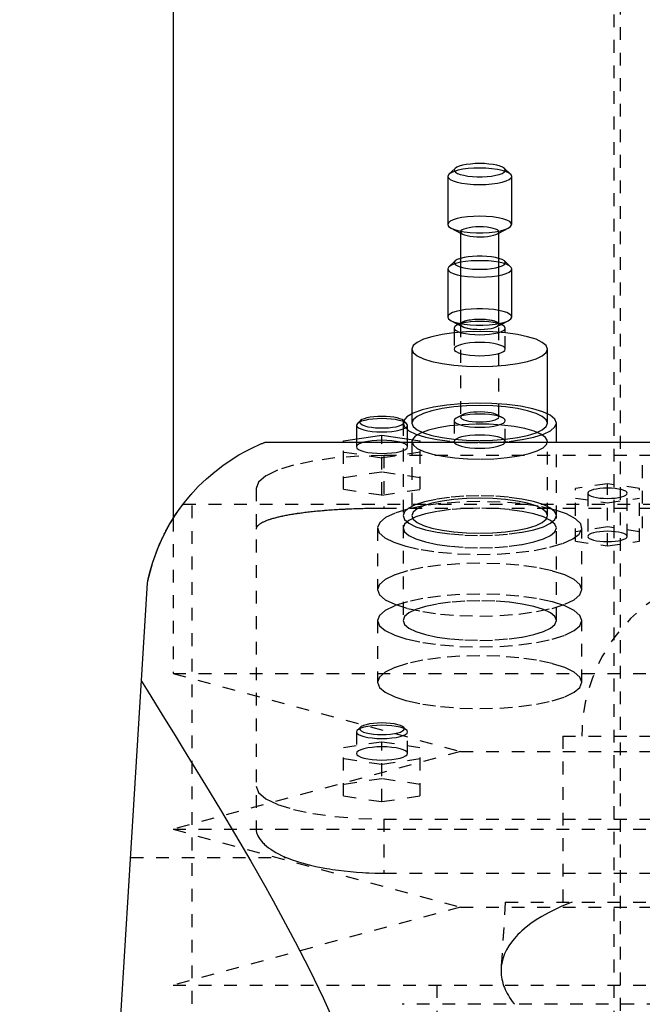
# Model space of a CAD drawing. Extents: x -90 to 90, y -319 to 827.
# Tile 7 of 9: x -57 to -8, y 267 to 344. Entities that reach past the tile are written whole.
import ezdxf

# ---------------------------------------------------------------- set-up
doc = ezdxf.new("R2010")
doc.units = 0
doc.linetypes.add('DASHED', pattern=[2, 1, -1])
doc.layers.add('AM_0', color=7, linetype='CONTINUOUS')
doc.layers.add('AM_3', color=7, linetype='DASHED')

msp = doc.modelspace()

# ---------------------------------------------------------------- linework, layer by layer
at = {"layer": 'AM_0', "color": 7, "linetype": 'CONTINUOUS'}
for p, q in [((-45, 360.5), (-45, 305.02)), ((-22.927, 332.445), (-23.409, 331.996)), ((-18.591, 331.996), (-19.073, 332.445)), ((-23.409, 331.996), (-23.5, 331.823)), ((-23.5, 331.823), (-23.5, 328.056)), ((-18.5, 328.056), (-18.5, 331.823)), ((-23.237, 327.767), (-22.5, 327.385)), ((-19.5, 327.385), (-18.763, 327.767)), ((-22.5, 327.476), (-22.5, 320.323)), ((-19.5, 320.323), (-19.5, 327.476)), ((-23.409, 324.749), (-23.5, 324.576)), ((-23.5, 324.576), (-23.5, 320.809)), ((-22.927, 325.198), (-23.409, 324.749)), ((-18.591, 324.749), (-19.073, 325.198)), ((-18.5, 320.809), (-18.5, 324.576)), ((-23.237, 320.52), (-22.679, 320.231)), ((-23, 319.942), (-23, 319.57)), ((-22.342, 320.405), (-22.789, 320.173)), ((-19.211, 320.173), (-19.658, 320.405)), ((-19.321, 320.231), (-18.763, 320.52)), ((-19, 319.57), (-19, 319.942)), ((-26.3, 318.3), (-26.3, 313.232)), ((-15.7, 313.232), (-15.7, 318.3)), ((-30.577, 312.474), (-30.65, 312.335)), ((-30.65, 312.335), (-30.65, 311.265)), ((-30.336, 312.698), (-30.577, 312.474)), ((-26.723, 312.474), (-26.964, 312.698)), ((-26.65, 312.335), (-26.723, 312.474)), ((-26.65, 311.265), (-26.65, 312.335)), ((-15, 311), (-15, 312.505)), ((-31.65, 311.116), (-28.65, 311.564)), ((-28.65, 311.564), (-25.65, 311.116)), ((-28.65, 311), (-28.65, 311.564)), ((-37.803, 311), (37.803, 311)), ((-31.65, 311), (-31.65, 311.116)), ((-25.65, 311), (-25.65, 311.116)), ((-57, 137.05), (-47, 300))]:
    msp.add_line(p, q, dxfattribs=at)
for points in [[(-21, 332.47), (-21.461, 332.459), (-21.907, 332.426), (-22.321, 332.372), (-22.69, 332.3), (-23.001, 332.211), (-23.244, 332.109), (-23.409, 331.996)], [(-21, 332.824), (-21.369, 332.815), (-21.726, 332.788), (-22.057, 332.745), (-22.352, 332.687), (-22.601, 332.616), (-22.795, 332.534), (-22.927, 332.445)], [(-19.073, 332.445), (-19.205, 332.534), (-19.399, 332.616), (-19.648, 332.687), (-19.943, 332.745), (-20.274, 332.788), (-20.631, 332.815), (-21, 332.824)], [(-18.5, 331.823), (-18.548, 331.949), (-18.69, 332.071), (-18.921, 332.183), (-19.232, 332.281), (-19.611, 332.361), (-20.043, 332.421), (-20.512, 332.458), (-21, 332.47)], [(-21, 328.703), (-21.488, 328.691), (-21.957, 328.654), (-22.389, 328.594), (-22.768, 328.513), (-23.079, 328.415), (-23.31, 328.304), (-23.452, 328.182), (-23.5, 328.056)], [(-18.763, 327.767), (-18.584, 327.89), (-18.504, 328.02), (-18.527, 328.151), (-18.652, 328.278), (-18.874, 328.396), (-19.183, 328.5), (-19.568, 328.586), (-20.011, 328.65), (-20.495, 328.69), (-21, 328.703)], [(-23.5, 328.056), (-23.433, 327.907), (-23.237, 327.767)], [(-19.5, 327.476), (-19.529, 327.552), (-19.614, 327.625), (-19.753, 327.692), (-19.939, 327.751), (-20.167, 327.799), (-20.426, 327.835), (-20.707, 327.857), (-21, 327.865), (-21.293, 327.857), (-21.574, 327.835), (-21.833, 327.799), (-22.061, 327.751), (-22.247, 327.692), (-22.386, 327.625), (-22.471, 327.552), (-22.5, 327.476)], [(-22.502, 325.401), (-22.759, 325.306), (-22.927, 325.198)], [(-19.073, 325.198), (-19.241, 325.306), (-19.498, 325.401)], [(-22.502, 325.093), (-22.899, 324.997), (-23.206, 324.88), (-23.409, 324.749)], [(-18.5, 324.576), (-18.543, 324.695), (-18.67, 324.81), (-18.876, 324.918), (-19.156, 325.013), (-19.498, 325.093)], [(-22.502, 321.326), (-22.844, 321.246), (-23.124, 321.15), (-23.33, 321.043), (-23.457, 320.928), (-23.5, 320.809)], [(-23.5, 320.809), (-23.433, 320.661), (-23.237, 320.52)], [(-18.5, 320.809), (-18.543, 320.928), (-18.67, 321.043), (-18.876, 321.15), (-19.156, 321.246), (-19.498, 321.326)], [(-18.763, 320.52), (-18.567, 320.661), (-18.5, 320.809)], [(-22.789, 320.173), (-22.947, 320.061), (-23, 319.942)], [(-21, 320.46), (-21.367, 320.451), (-21.722, 320.425), (-22.052, 320.382), (-22.346, 320.325), (-22.595, 320.254), (-22.789, 320.173)], [(-19.658, 320.405), (-19.819, 320.471), (-20.028, 320.528), (-20.276, 320.572), (-20.554, 320.603), (-20.849, 320.618), (-21.151, 320.618), (-21.446, 320.603), (-21.724, 320.572), (-21.972, 320.528), (-22.181, 320.471), (-22.342, 320.405)], [(-19.211, 320.173), (-19.405, 320.254), (-19.654, 320.325), (-19.948, 320.382), (-20.278, 320.425), (-20.633, 320.451), (-21, 320.46)], [(-19, 319.942), (-19.053, 320.061), (-19.211, 320.173)], [(-15.7, 318.3), (-15.802, 318.568), (-16.103, 318.825), (-16.593, 319.062), (-17.252, 319.27), (-18.055, 319.441), (-18.972, 319.567), (-19.966, 319.645), (-21, 319.672), (-22.034, 319.645), (-23.028, 319.567), (-23.945, 319.441), (-24.748, 319.27), (-25.407, 319.062), (-25.897, 318.825), (-26.198, 318.568), (-26.3, 318.3)], [(-15, 312.505), (-15.121, 312.815), (-15.481, 313.114), (-16.063, 313.387), (-16.846, 313.625), (-17.796, 313.818), (-18.876, 313.957), (-20.043, 314.038), (-21.247, 314.056), (-22.442, 314.012), (-23.579, 313.907), (-24.611, 313.745), (-25.497, 313.533), (-26.201, 313.279), (-26.694, 312.994), (-26.958, 312.689)], [(-28.65, 313.029), (-28.973, 313.022), (-29.285, 312.998), (-29.575, 312.961), (-29.833, 312.91), (-30.051, 312.848), (-30.22, 312.776), (-30.336, 312.698)], [(-26.964, 312.698), (-27.08, 312.776), (-27.249, 312.848), (-27.467, 312.91), (-27.725, 312.961), (-28.015, 312.998), (-28.327, 313.022), (-28.65, 313.029)], [(-28.65, 312.853), (-29.019, 312.844), (-29.376, 312.817), (-29.707, 312.774), (-30.002, 312.716), (-30.251, 312.645), (-30.445, 312.563), (-30.577, 312.474)], [(-26.723, 312.474), (-26.855, 312.563), (-27.049, 312.645), (-27.298, 312.716), (-27.593, 312.774), (-27.924, 312.817), (-28.281, 312.844), (-28.65, 312.853)]]:
    msp.add_lwpolyline(points, dxfattribs=at)
for points in [[(-47, 300, 0), (-46.879, 300.551, 0), (-46.581, 301.615, 0), (-46.217, 302.627, 0), (-46.013, 303.113, 0), (-45.794, 303.585, 0), (-45.318, 304.488, 0), (-44.797, 305.335, 0), (-44.236, 306.125, 0), (-43.642, 306.857, 0), (-43.023, 307.53, 0), (-42.707, 307.845, 0), (-42.387, 308.145, 0), (-41.74, 308.7, 0), (-41.093, 309.196, 0), (-40.456, 309.633, 0), (-39.84, 310.012, 0), (-39.26, 310.333, 0), (-38.989, 310.471, 0), (-38.734, 310.595, 0), (-38.283, 310.801, 0), (-38.065, 310.894, 0), (-38.01, 310.917, 0), (-37.957, 310.938, 0), (-37.933, 310.948, 0), (-37.909, 310.958, 0), (-37.864, 310.976, 0), (-37.822, 310.992, 0), (-37.803, 311, 0)], [(-47, 300, 0), (-46.935, 300.308, 0), (-46.785, 300.92, 0), (-46.61, 301.525, 0), (-46.513, 301.823, 0), (-46.411, 302.116, 0), (-46.192, 302.69, 0), (-46.056, 303.014, 0), (-46.016, 303.105, 0), (-45.976, 303.196, 0), (-45.955, 303.241, 0), (-45.935, 303.286, 0), (-45.894, 303.375, 0), (-45.853, 303.463, 0), (-45.811, 303.55, 0), (-45.769, 303.637, 0), (-45.726, 303.723, 0), (-45.705, 303.766, 0), (-45.684, 303.808, 0), (-45.641, 303.893, 0), (-45.598, 303.976, 0), (-45.554, 304.059, 0), (-45.511, 304.14, 0), (-45.467, 304.221, 0), (-45.445, 304.261, 0), (-45.423, 304.301, 0), (-45.38, 304.38, 0), (-45.336, 304.458, 0), (-45.292, 304.535, 0), (-45.247, 304.611, 0), (-45.203, 304.686, 0), (-45.181, 304.723, 0), (-45.159, 304.76, 0), (-45.115, 304.833, 0), (-45.071, 304.905, 0), (-45.049, 304.941, 0), (-45.027, 304.976, 0), (-44.984, 305.046, 0), (-44.94, 305.115, 0), (-44.918, 305.149, 0), (-44.896, 305.183, 0), (-44.853, 305.249, 0), (-44.81, 305.315, 0), (-44.767, 305.379, 0), (-44.725, 305.443, 0), (-44.682, 305.505, 0), (-44.661, 305.536, 0), (-44.64, 305.566, 0), (-44.599, 305.626, 0), (-44.557, 305.685, 0), (-44.517, 305.743, 0), (-44.476, 305.799, 0), (-44.436, 305.855, 0), (-44.416, 305.882, 0), (-44.397, 305.909, 0), (-44.358, 305.962, 0), (-44.319, 306.014, 0), (-44.281, 306.065, 0), (-44.243, 306.115, 0), (-44.206, 306.164, 0), (-44.187, 306.189, 0), (-44.168, 306.213, 0), (-44.132, 306.26, 0), (-44.096, 306.306, 0), (-44.06, 306.351, 0), (-44.026, 306.395, 0), (-43.992, 306.437, 0), (-43.975, 306.458, 0), (-43.958, 306.479, 0), (-43.926, 306.519, 0), (-43.894, 306.557, 0), (-43.864, 306.594, 0), (-43.835, 306.63, 0), (-43.806, 306.664, 0), (-43.792, 306.68, 0), (-43.779, 306.697, 0), (-43.753, 306.728, 0), (-43.727, 306.757, 0), (-43.715, 306.771, 0), (-43.704, 306.785, 0), (-43.681, 306.812, 0), (-43.66, 306.837, 0), (-43.649, 306.848, 0), (-43.64, 306.86, 0), (-43.621, 306.881, 0), (-43.603, 306.901, 0), (-43.587, 306.92, 0), (-43.573, 306.937, 0), (-43.559, 306.952, 0), (-43.553, 306.959, 0), (-43.547, 306.966, 0), (-43.537, 306.978, 0), (-43.527, 306.988, 0), (-43.52, 306.997, 0), (-43.513, 307.004, 0), (-43.508, 307.01, 0), (-43.506, 307.013, 0), (-43.504, 307.015, 0), (-43.501, 307.017, 0), (-43.5, 307.019, 0), (-43.5, 307.019, 0)], [(-47.472, 292.303, 0), (-46.95, 291.453, 0), (-45.877, 289.711, 0), (-44.768, 287.914, 0), (-44.203, 286.996, 0), (-43.631, 286.066, 0), (-42.472, 284.169, 0), (-41.296, 282.226, 0), (-40.111, 280.239, 0), (-38.925, 278.211, 0), (-37.745, 276.143, 0), (-37.16, 275.095, 0), (-36.579, 274.038, 0), (-35.437, 271.895, 0), (-34.327, 269.716, 0), (-33.26, 267.501, 0), (-32.247, 265.249, 0), (-31.3, 262.96, 0), (-30.855, 261.801, 0), (-30.432, 260.632, 0), (-29.657, 258.262, 0), (-28.992, 255.849, 0), (-28.705, 254.625, 0)]]:
    msp.add_polyline3d(points, dxfattribs=at)
at = {"layer": 'AM_3', "color": 6, "linetype": 'DASHED'}
for p, q in [((-10, 463.5), (-10, -10.5)), ((-10.5, 360.5), (-10.5, 257.5)), ((-22.5, 327.385), (-22.342, 327.303)), ((-19.658, 327.303), (-19.5, 327.385)), ((-22.679, 320.231), (-22.342, 320.056)), ((-22.5, 320.323), (-22.5, 320.232)), ((-22.5, 320.229), (-22.5, 312.985)), ((-19.658, 320.056), (-19.321, 320.231)), ((-19.5, 320.232), (-19.5, 320.323)), ((-19.5, 312.985), (-19.5, 320.229)), ((-23, 319.57), (-23, 318.3)), ((-19, 318.3), (-19, 319.57)), ((-26.3, 313.232), (-26.3, 312.505)), ((-22.342, 313.158), (-22.789, 312.926)), ((-19.211, 312.926), (-19.658, 313.158)), ((-15.7, 312.505), (-15.7, 313.232)), ((-26.958, 312.689), (-27, 312.505)), ((-27, 312.505), (-27, 297.047)), ((-23, 312.695), (-23, 311.053)), ((-19, 311.053), (-19, 312.695)), ((-31.65, 307.322), (-31.65, 311)), ((-30.65, 311.265), (-30.65, 310.645)), ((-28.65, 306.874), (-28.65, 311)), ((-26.65, 310.645), (-26.65, 311.265)), ((-26.267, 311.207), (-26.3, 311.053)), ((-26.3, 311.053), (-26.3, 305.258)), ((-25.65, 307.322), (-25.65, 311)), ((-15.7, 305.258), (-15.7, 311.053)), ((-15, 297.047), (-15, 311)), ((-28.65, 309.771), (-31.65, 310.219)), ((-25.65, 310.219), (-28.65, 309.771)), ((-28.5, 309.97), (-28.5, 305.825)), ((28.5, 309.97), (-28.5, 309.97)), ((-8.28, 309.202), (-8.28, 304.276)), ((-28.65, 308.667), (-31.65, 308.218)), ((-25.65, 308.218), (-28.65, 308.667)), ((-11, 307.757), (-13.5, 307.383)), ((-11, 302.882), (-11, 307.757)), ((-8.5, 307.383), (-11, 307.757)), ((-43.5, 137.05), (-43.5, 307.019)), ((-38.5, 307.382), (-38.5, 280.775)), ((-31.65, 307.322), (-28.65, 306.874)), ((-28.65, 306.874), (-25.65, 307.322)), ((-13.5, 303.255), (-13.5, 307.383)), ((-12.55, 307.01), (-12.55, 303.629)), ((-9.45, 303.629), (-9.45, 307.01)), ((-8.5, 303.255), (-8.5, 307.383)), ((-44.217, 306.15), (44.217, 306.15)), ((-13.5, 306.636), (-11, 306.263)), ((-11, 306.263), (-8.5, 306.636)), ((28.5, 305.825), (-28.5, 305.825)), ((-45, 305.02), (-45, 292.9)), ((-29, 304.294), (-29, 299.465)), ((-11, 304.376), (-13.5, 304.003)), ((-13, 299.465), (-13, 304.294)), ((-8.5, 304.003), (-11, 304.376)), ((-13.5, 303.255), (-11, 302.882)), ((-11, 302.882), (-8.5, 303.255)), ((-29, 297.047), (-29, 292.218)), ((-13, 292.218), (-13, 297.047)), ((-45, 292.9), (-22.5, 286.8)), ((-45, 292.9), (45, 292.9)), ((-30.65, 288.329), (-30.65, 286.639)), ((-30.336, 288.692), (-30.577, 288.468)), ((-26.723, 288.468), (-26.964, 288.692)), ((-26.65, 286.639), (-26.65, 288.329)), ((-31.65, 287.11), (-28.65, 287.559)), ((-28.65, 287.559), (-25.65, 287.11)), ((-28.65, 282.868), (-28.65, 287.559)), ((-14.5, 288), (-14.5, 275)), ((-14.5, 288), (14.5, 288)), ((-22.5, 286.8), (-45, 280.7)), ((-31.65, 283.316), (-31.65, 287.11)), ((-25.65, 283.316), (-25.65, 287.11)), ((-22.5, 286.8), (22.5, 286.8)), ((-28.65, 285.766), (-31.65, 286.214)), ((-25.65, 286.214), (-28.65, 285.766)), ((-28.65, 284.661), (-31.65, 284.213)), ((-25.65, 284.213), (-28.65, 284.661)), ((-31.65, 283.316), (-28.65, 282.868)), ((-28.65, 282.868), (-25.65, 283.316)), ((-28.5, 281.5), (-28.5, 277.269)), ((-28.5, 281.5), (28.5, 281.5)), ((-45, 280.7), (-22.5, 274.6)), ((-45, 280.7), (45, 280.7)), ((-48.319, 278.5), (-36.159, 278.5)), ((-28.5, 277.269), (28.5, 277.269)), ((-22.5, 274.6), (-45, 268.5)), ((-22.5, 274.6), (22.5, 274.6)), ((-19, 275), (-19.323, 269.83)), ((-19, 275), (19, 275)), ((-45, 268.5), (45, 268.5)), ((-24.35, 268.5), (-24.35, 266)), ((27.082, 267), (-27.082, 267))]:
    msp.add_line(p, q, dxfattribs=at)
for points in [[(-22.927, 332.445), (-22.994, 332.346), (-22.986, 332.246), (-22.904, 332.148), (-22.751, 332.056), (-22.532, 331.973), (-22.255, 331.903), (-21.932, 331.848), (-21.574, 331.81), (-21.194, 331.791), (-20.806, 331.791), (-20.426, 331.81), (-20.068, 331.848), (-19.745, 331.903), (-19.468, 331.973), (-19.249, 332.056), (-19.096, 332.148), (-19.014, 332.246), (-19.006, 332.346), (-19.073, 332.445)], [(-23.5, 331.823), (-23.452, 331.697), (-23.31, 331.575), (-23.079, 331.464), (-22.768, 331.366), (-22.389, 331.285), (-21.957, 331.225), (-21.488, 331.188), (-21, 331.176), (-20.512, 331.188), (-20.043, 331.225), (-19.611, 331.285), (-19.232, 331.366), (-18.921, 331.464), (-18.69, 331.575), (-18.548, 331.697), (-18.5, 331.823)], [(-23.237, 327.767), (-22.968, 327.657), (-22.62, 327.563), (-22.206, 327.489), (-21.744, 327.438), (-21.251, 327.412), (-20.749, 327.412), (-20.256, 327.438), (-19.794, 327.489), (-19.38, 327.563), (-19.032, 327.657), (-18.763, 327.767)], [(-22.5, 327.476), (-22.46, 327.387), (-22.342, 327.303)], [(-22.342, 327.303), (-22.19, 327.24), (-21.995, 327.186), (-21.763, 327.142), (-21.504, 327.111), (-21.226, 327.093), (-20.94, 327.088), (-20.656, 327.099), (-20.385, 327.122), (-20.136, 327.159), (-19.918, 327.207), (-19.74, 327.266), (-19.608, 327.331), (-19.527, 327.403), (-19.5, 327.476)], [(-19.498, 325.401), (-19.773, 325.468), (-20.091, 325.52), (-20.441, 325.556), (-20.812, 325.574), (-21.188, 325.574), (-21.559, 325.556), (-21.909, 325.52), (-22.227, 325.468), (-22.502, 325.401)], [(-23.5, 324.576), (-23.452, 324.45), (-23.31, 324.329), (-23.079, 324.217), (-22.768, 324.119), (-22.389, 324.038), (-21.957, 323.978), (-21.488, 323.942), (-21, 323.929), (-20.512, 323.942), (-20.043, 323.978), (-19.611, 324.038), (-19.232, 324.119), (-18.921, 324.217), (-18.69, 324.329), (-18.548, 324.45), (-18.5, 324.576)], [(-22.927, 325.198), (-22.994, 325.099), (-22.986, 324.999), (-22.904, 324.901), (-22.751, 324.809), (-22.532, 324.726), (-22.255, 324.656), (-21.932, 324.601), (-21.574, 324.563), (-21.194, 324.544), (-20.806, 324.544), (-20.426, 324.563), (-20.068, 324.601), (-19.745, 324.656), (-19.468, 324.726), (-19.249, 324.809), (-19.096, 324.901), (-19.014, 324.999), (-19.006, 325.099), (-19.073, 325.198)], [(-19.498, 325.093), (-19.89, 325.156), (-20.318, 325.199), (-20.77, 325.22), (-21.23, 325.22), (-21.682, 325.199), (-22.11, 325.156), (-22.502, 325.093)], [(-19.498, 321.326), (-19.89, 321.389), (-20.318, 321.432), (-20.77, 321.453), (-21.23, 321.453), (-21.682, 321.432), (-22.11, 321.389), (-22.502, 321.326)], [(-23.237, 320.52), (-22.968, 320.41), (-22.62, 320.316), (-22.206, 320.242), (-21.744, 320.191), (-21.251, 320.165), (-20.749, 320.165), (-20.256, 320.191), (-19.794, 320.242), (-19.38, 320.316), (-19.032, 320.41), (-18.763, 320.52)], [(-23, 319.942), (-22.962, 319.841), (-22.848, 319.744), (-22.663, 319.655), (-22.414, 319.576), (-22.111, 319.512), (-21.765, 319.464), (-21.39, 319.434), (-21, 319.425), (-20.61, 319.434), (-20.235, 319.464), (-19.889, 319.512), (-19.586, 319.576), (-19.337, 319.655), (-19.152, 319.744), (-19.038, 319.841), (-19, 319.942)], [(-22.342, 320.056), (-22.188, 319.992), (-21.989, 319.938), (-21.753, 319.894), (-21.489, 319.862), (-21.206, 319.845), (-20.916, 319.842), (-20.629, 319.853), (-20.355, 319.879), (-20.106, 319.918), (-19.891, 319.968), (-19.717, 320.028), (-19.591, 320.096), (-19.518, 320.169), (-19.501, 320.244), (-19.54, 320.319), (-19.634, 320.39), (-19.779, 320.455), (-19.97, 320.512), (-20.199, 320.558), (-20.459, 320.592), (-20.738, 320.612), (-21.028, 320.618), (-21.317, 320.609), (-21.593, 320.586), (-21.848, 320.55), (-22.071, 320.501), (-22.253, 320.443), (-22.388, 320.376), (-22.472, 320.304), (-22.5, 320.229)], [(-22.5, 320.232), (-22.47, 320.155), (-22.381, 320.081), (-22.237, 320.012), (-22.044, 319.953), (-21.809, 319.905), (-21.541, 319.87), (-21.252, 319.849), (-20.953, 319.844), (-20.656, 319.854), (-20.372, 319.879), (-20.114, 319.919), (-19.891, 319.971), (-19.712, 320.033), (-19.585, 320.103), (-19.514, 320.179), (-19.503, 320.256), (-19.551, 320.333), (-19.658, 320.405)], [(-22.342, 320.405), (-22.46, 320.321), (-22.5, 320.232)], [(-22.5, 320.229), (-22.46, 320.14), (-22.342, 320.056)], [(-23, 318.3), (-22.962, 318.199), (-22.848, 318.102), (-22.663, 318.013), (-22.414, 317.934), (-22.111, 317.87), (-21.765, 317.822), (-21.39, 317.792), (-21, 317.782), (-20.61, 317.792), (-20.235, 317.822), (-19.889, 317.87), (-19.586, 317.934), (-19.337, 318.013), (-19.152, 318.102), (-19.038, 318.199), (-19, 318.3), (-19.038, 318.401), (-19.152, 318.498), (-19.337, 318.588), (-19.586, 318.666), (-19.889, 318.73), (-20.235, 318.778), (-20.61, 318.808), (-21, 318.818)], [(-21, 318.818), (-21.39, 318.808), (-21.765, 318.778), (-22.111, 318.73), (-22.414, 318.666), (-22.663, 318.588), (-22.848, 318.498), (-22.962, 318.401), (-23, 318.3)], [(-26.3, 318.3), (-26.198, 318.032), (-25.897, 317.775), (-25.407, 317.538), (-24.748, 317.33), (-23.945, 317.16), (-23.028, 317.033), (-22.034, 316.955), (-21, 316.928), (-19.966, 316.955), (-18.972, 317.033), (-18.055, 317.16), (-17.252, 317.33), (-16.593, 317.538), (-16.103, 317.775), (-15.802, 318.032), (-15.7, 318.3)], [(-22.5, 312.985), (-22.472, 312.91), (-22.388, 312.838), (-22.253, 312.772), (-22.071, 312.713), (-21.848, 312.665), (-21.593, 312.628), (-21.317, 312.606), (-21.028, 312.597), (-20.738, 312.603), (-20.459, 312.623), (-20.199, 312.657), (-19.97, 312.703), (-19.779, 312.76), (-19.634, 312.825), (-19.54, 312.896), (-19.501, 312.97), (-19.518, 313.046), (-19.591, 313.118), (-19.717, 313.186), (-19.891, 313.246), (-20.106, 313.297), (-20.355, 313.336), (-20.629, 313.361), (-20.916, 313.373), (-21.206, 313.37), (-21.489, 313.352), (-21.753, 313.321), (-21.989, 313.277), (-22.188, 313.222), (-22.342, 313.158)], [(-22.342, 313.158), (-22.46, 313.074), (-22.5, 312.985)], [(-30.65, 312.335), (-30.612, 312.234), (-30.498, 312.137), (-30.313, 312.047), (-30.064, 311.969), (-29.761, 311.904), (-29.415, 311.857), (-29.04, 311.827), (-28.65, 311.817), (-28.26, 311.827), (-27.885, 311.857), (-27.539, 311.904), (-27.236, 311.969), (-26.987, 312.047), (-26.802, 312.137), (-26.688, 312.234), (-26.65, 312.335)], [(-30.336, 312.698), (-30.395, 312.611), (-30.388, 312.524), (-30.316, 312.438), (-30.182, 312.358), (-29.99, 312.285), (-29.749, 312.224), (-29.465, 312.176), (-29.152, 312.142), (-28.819, 312.126), (-28.481, 312.126), (-28.148, 312.142), (-27.835, 312.176), (-27.551, 312.224), (-27.31, 312.285), (-27.118, 312.358), (-26.984, 312.438), (-26.912, 312.524), (-26.905, 312.611), (-26.964, 312.698)], [(-27, 312.505), (-26.885, 312.202), (-26.543, 311.91), (-25.989, 311.642), (-25.243, 311.406), (-24.333, 311.213), (-23.296, 311.07), (-22.171, 310.981), (-21, 310.952), (-19.829, 310.981), (-18.704, 311.07), (-17.667, 311.213), (-16.757, 311.406), (-16.011, 311.642), (-15.457, 311.91), (-15.115, 312.202), (-15, 312.505)], [(-26.3, 311.053), (-26.195, 310.782), (-25.885, 310.521), (-25.383, 310.282), (-24.707, 310.073), (-23.884, 309.902), (-22.948, 309.777), (-21.935, 309.703), (-20.885, 309.682), (-19.839, 309.715), (-18.84, 309.801), (-17.925, 309.936), (-17.132, 310.115), (-16.492, 310.332), (-16.03, 310.577), (-15.764, 310.841), (-15.705, 311.113), (-15.855, 311.383), (-16.208, 311.639), (-16.751, 311.873), (-17.461, 312.074), (-18.311, 312.235), (-19.268, 312.35), (-20.292, 312.413), (-21.345, 312.422), (-22.384, 312.377), (-23.368, 312.28), (-24.259, 312.135), (-25.021, 311.947), (-25.625, 311.723), (-26.045, 311.473), (-26.267, 311.207)], [(-30.65, 310.645), (-30.612, 310.544), (-30.498, 310.446), (-30.313, 310.357), (-30.064, 310.278), (-29.761, 310.214), (-29.415, 310.166), (-29.04, 310.137), (-28.65, 310.127), (-28.26, 310.137), (-27.885, 310.166), (-27.539, 310.214), (-27.236, 310.278), (-26.987, 310.357), (-26.802, 310.446), (-26.688, 310.544), (-26.65, 310.645), (-26.688, 310.746), (-26.802, 310.843), (-26.987, 310.932), (-27.236, 311.011), (-27.539, 311.075), (-27.885, 311.123), (-28.26, 311.152), (-28.65, 311.162)], [(-28.65, 311.162), (-29.04, 311.152), (-29.415, 311.123), (-29.761, 311.075), (-30.064, 311.011), (-30.313, 310.932), (-30.498, 310.843), (-30.612, 310.746), (-30.65, 310.645)], [(-28.5, 309.97), (-30.451, 309.92), (-32.327, 309.773), (-34.056, 309.534), (-35.571, 309.212), (-36.815, 308.82), (-37.739, 308.372), (-38.308, 307.887), (-38.5, 307.382)], [(-15, 305.258), (-15.117, 305.563), (-15.463, 305.856), (-16.025, 306.126), (-16.782, 306.362), (-17.702, 306.555), (-18.751, 306.697), (-19.888, 306.784), (-21.068, 306.81), (-22.246, 306.777), (-23.375, 306.684), (-24.411, 306.535), (-25.315, 306.337), (-26.05, 306.096), (-26.588, 305.823)], [(-21, 306.365), (-22.549, 306.326), (-24.039, 306.209), (-25.414, 306.021), (-26.623, 305.767), (-27.618, 305.457), (-28.363, 305.104), (-28.829, 304.72), (-28.999, 304.319), (-28.867, 303.918), (-28.436, 303.531), (-27.725, 303.173), (-26.758, 302.857), (-25.574, 302.595), (-24.217, 302.398), (-22.738, 302.273), (-21.193, 302.224), (-19.641, 302.254), (-18.14, 302.36), (-16.748, 302.54), (-15.516, 302.787), (-14.492, 303.09), (-13.715, 303.439), (-13.213, 303.82), (-13.005, 304.219), (-13.1, 304.621), (-13.495, 305.011)], [(-13.495, 305.011), (-14.207, 305.388), (-15.197, 305.72), (-16.426, 305.993), (-17.842, 306.197), (-19.388, 306.322), (-21, 306.365)], [(-26.588, 305.823), (-26.896, 305.545), (-27, 305.258)], [(-27, 305.258), (-26.885, 304.955), (-26.543, 304.663), (-25.989, 304.395), (-25.243, 304.16), (-24.333, 303.966), (-23.296, 303.823), (-22.171, 303.735), (-21, 303.705), (-19.829, 303.735), (-18.704, 303.823), (-17.667, 303.966), (-16.757, 304.16), (-16.011, 304.395), (-15.457, 304.663), (-15.115, 304.955), (-15, 305.258)], [(-9.45, 303.629), (-9.48, 303.707), (-9.568, 303.783), (-9.711, 303.852), (-9.904, 303.913), (-10.139, 303.963), (-10.407, 304), (-10.698, 304.022), (-11, 304.03), (-11.302, 304.022), (-11.593, 304), (-11.861, 303.963), (-12.096, 303.913), (-12.289, 303.852), (-12.432, 303.783), (-12.52, 303.707), (-12.55, 303.629)], [(-12.55, 303.629), (-12.52, 303.551), (-12.432, 303.476), (-12.289, 303.406), (-12.096, 303.345), (-11.861, 303.295), (-11.593, 303.258), (-11.302, 303.236), (-11, 303.228), (-10.698, 303.236), (-10.407, 303.258), (-10.139, 303.295), (-9.904, 303.345), (-9.711, 303.406), (-9.568, 303.476), (-9.48, 303.551), (-9.45, 303.629)], [(-38.5, 284.088), (-38.308, 283.583), (-37.739, 283.098), (-36.815, 282.65), (-35.571, 282.258), (-34.056, 281.936), (-32.327, 281.697), (-30.451, 281.55), (-28.5, 281.5)]]:
    msp.add_lwpolyline(points, dxfattribs=at)
for points in [[(-15.7, 312.505), (-15.802, 312.772), (-16.103, 313.029), (-16.593, 313.267), (-17.252, 313.474), (-18.055, 313.645), (-18.972, 313.772), (-19.966, 313.85), (-21, 313.876), (-22.034, 313.85), (-23.028, 313.772), (-23.945, 313.645), (-24.748, 313.474), (-25.407, 313.267), (-25.897, 313.029), (-26.198, 312.772), (-26.3, 312.505), (-26.198, 312.237), (-25.897, 311.98), (-25.407, 311.742), (-24.748, 311.535), (-23.945, 311.364), (-23.028, 311.237), (-22.034, 311.159), (-21, 311.133), (-19.966, 311.159), (-18.972, 311.237), (-18.055, 311.364), (-17.252, 311.535), (-16.593, 311.742), (-16.103, 311.98), (-15.802, 312.237)], [(-19, 312.695), (-19.038, 312.796), (-19.152, 312.893), (-19.337, 312.983), (-19.586, 313.061), (-19.889, 313.126), (-20.235, 313.173), (-20.61, 313.203), (-21, 313.213), (-21.39, 313.203), (-21.765, 313.173), (-22.111, 313.126), (-22.414, 313.061), (-22.663, 312.983), (-22.848, 312.893), (-22.962, 312.796), (-23, 312.695), (-22.962, 312.594), (-22.848, 312.497), (-22.663, 312.408), (-22.414, 312.329), (-22.111, 312.265), (-21.765, 312.217), (-21.39, 312.188), (-21, 312.178), (-20.61, 312.188), (-20.235, 312.217), (-19.889, 312.265), (-19.586, 312.329), (-19.337, 312.408), (-19.152, 312.497), (-19.038, 312.594)], [(-19, 311.053), (-19.038, 311.154), (-19.152, 311.251), (-19.337, 311.341), (-19.586, 311.419), (-19.889, 311.484), (-20.235, 311.531), (-20.61, 311.561), (-21, 311.571), (-21.39, 311.561), (-21.765, 311.531), (-22.111, 311.484), (-22.414, 311.419), (-22.663, 311.341), (-22.848, 311.251), (-22.962, 311.154), (-23, 311.053), (-22.962, 310.952), (-22.848, 310.855), (-22.663, 310.766), (-22.414, 310.687), (-22.111, 310.623), (-21.765, 310.575), (-21.39, 310.545), (-21, 310.536), (-20.61, 310.545), (-20.235, 310.575), (-19.889, 310.623), (-19.586, 310.687), (-19.337, 310.766), (-19.152, 310.855), (-19.038, 310.952)], [(-9.45, 307.01), (-9.48, 307.088), (-9.568, 307.163), (-9.711, 307.233), (-9.904, 307.293), (-10.139, 307.343), (-10.407, 307.38), (-10.698, 307.403), (-11, 307.411), (-11.302, 307.403), (-11.593, 307.38), (-11.861, 307.343), (-12.096, 307.293), (-12.289, 307.233), (-12.432, 307.163), (-12.52, 307.088), (-12.55, 307.01), (-12.52, 306.932), (-12.432, 306.856), (-12.289, 306.787), (-12.096, 306.726), (-11.861, 306.676), (-11.593, 306.639), (-11.302, 306.616), (-11, 306.609), (-10.698, 306.616), (-10.407, 306.639), (-10.139, 306.676), (-9.904, 306.726), (-9.711, 306.787), (-9.568, 306.856), (-9.48, 306.932)], [(-15.7, 305.258), (-15.802, 305.525), (-16.103, 305.783), (-16.593, 306.02), (-17.252, 306.228), (-18.055, 306.398), (-18.972, 306.525), (-19.966, 306.603), (-21, 306.629), (-22.034, 306.603), (-23.028, 306.525), (-23.945, 306.398), (-24.748, 306.228), (-25.407, 306.02), (-25.897, 305.783), (-26.198, 305.525), (-26.3, 305.258), (-26.198, 304.99), (-25.897, 304.733), (-25.407, 304.496), (-24.748, 304.288), (-23.945, 304.117), (-23.028, 303.99), (-22.034, 303.912), (-21, 303.886), (-19.966, 303.912), (-18.972, 303.99), (-18.055, 304.117), (-17.252, 304.288), (-16.593, 304.496), (-16.103, 304.733), (-15.802, 304.99)], [(-15, 304.294), (-15.115, 304.597), (-15.457, 304.888), (-16.011, 305.157), (-16.757, 305.392), (-17.667, 305.585), (-18.704, 305.729), (-19.829, 305.817), (-21, 305.847), (-22.171, 305.817), (-23.296, 305.729), (-24.333, 305.585), (-25.243, 305.392), (-25.989, 305.157), (-26.543, 304.888), (-26.885, 304.597), (-27, 304.294), (-26.885, 303.991), (-26.543, 303.7), (-25.989, 303.431), (-25.243, 303.196), (-24.333, 303.003), (-23.296, 302.859), (-22.171, 302.771), (-21, 302.741), (-19.829, 302.771), (-18.704, 302.859), (-17.667, 303.003), (-16.757, 303.196), (-16.011, 303.431), (-15.457, 303.7), (-15.115, 303.991)], [(-29, 299.465), (-28.846, 299.061), (-28.391, 298.673), (-27.652, 298.315), (-26.657, 298.001), (-25.445, 297.743), (-24.061, 297.552), (-22.561, 297.434), (-21, 297.394), (-19.439, 297.434), (-17.939, 297.552), (-16.555, 297.743), (-15.343, 298.001), (-14.348, 298.315), (-13.609, 298.673), (-13.154, 299.061), (-13, 299.465), (-13.154, 299.869), (-13.609, 300.257), (-14.348, 300.615), (-15.343, 300.929), (-16.555, 301.186), (-17.939, 301.378), (-19.439, 301.496), (-21, 301.535), (-22.561, 301.496), (-24.061, 301.378), (-25.445, 301.186), (-26.657, 300.929), (-27.652, 300.615), (-28.391, 300.257), (-28.846, 299.869)], [(-13, 297.047), (-13.154, 297.451), (-13.609, 297.84), (-14.348, 298.198), (-15.343, 298.511), (-16.555, 298.769), (-17.939, 298.96), (-19.439, 299.078), (-21, 299.118), (-22.561, 299.078), (-24.061, 298.96), (-25.445, 298.769), (-26.657, 298.511), (-27.652, 298.198), (-28.391, 297.84), (-28.846, 297.451), (-29, 297.047), (-28.846, 296.643), (-28.391, 296.255), (-27.652, 295.897), (-26.657, 295.583), (-25.445, 295.326), (-24.061, 295.134), (-22.561, 295.016), (-21, 294.977), (-19.439, 295.016), (-17.939, 295.134), (-16.555, 295.326), (-15.343, 295.583), (-14.348, 295.897), (-13.609, 296.255), (-13.154, 296.643)], [(-15, 297.047), (-15.115, 297.35), (-15.457, 297.642), (-16.011, 297.91), (-16.757, 298.145), (-17.667, 298.338), (-18.704, 298.482), (-19.829, 298.57), (-21, 298.6), (-22.171, 298.57), (-23.296, 298.482), (-24.333, 298.338), (-25.243, 298.145), (-25.989, 297.91), (-26.543, 297.642), (-26.885, 297.35), (-27, 297.047), (-26.885, 296.744), (-26.543, 296.453), (-25.989, 296.184), (-25.243, 295.949), (-24.333, 295.756), (-23.296, 295.613), (-22.171, 295.524), (-21, 295.494), (-19.829, 295.524), (-18.704, 295.613), (-17.667, 295.756), (-16.757, 295.949), (-16.011, 296.184), (-15.457, 296.453), (-15.115, 296.744)], [(-29, 292.218), (-28.846, 291.814), (-28.391, 291.426), (-27.652, 291.068), (-26.657, 290.754), (-25.445, 290.496), (-24.061, 290.305), (-22.561, 290.187), (-21, 290.147), (-19.439, 290.187), (-17.939, 290.305), (-16.555, 290.496), (-15.343, 290.754), (-14.348, 291.068), (-13.609, 291.426), (-13.154, 291.814), (-13, 292.218), (-13.154, 292.622), (-13.609, 293.01), (-14.348, 293.368), (-15.343, 293.682), (-16.555, 293.94), (-17.939, 294.131), (-19.439, 294.249), (-21, 294.288), (-22.561, 294.249), (-24.061, 294.131), (-25.445, 293.94), (-26.657, 293.682), (-27.652, 293.368), (-28.391, 293.01), (-28.846, 292.622)], [(-26.65, 288.329), (-26.688, 288.43), (-26.802, 288.528), (-26.987, 288.617), (-27.236, 288.695), (-27.539, 288.76), (-27.885, 288.808), (-28.26, 288.837), (-28.65, 288.847), (-29.04, 288.837), (-29.415, 288.808), (-29.761, 288.76), (-30.064, 288.695), (-30.313, 288.617), (-30.498, 288.528), (-30.612, 288.43), (-30.65, 288.329), (-30.612, 288.228), (-30.498, 288.131), (-30.313, 288.042), (-30.064, 287.963), (-29.761, 287.899), (-29.415, 287.851), (-29.04, 287.822), (-28.65, 287.812), (-28.26, 287.822), (-27.885, 287.851), (-27.539, 287.899), (-27.236, 287.963), (-26.987, 288.042), (-26.802, 288.131), (-26.688, 288.228)], [(-26.9, 288.571), (-26.934, 288.659), (-27.033, 288.744), (-27.195, 288.823), (-27.413, 288.891), (-27.678, 288.948), (-27.98, 288.989), (-28.309, 289.015), (-28.65, 289.024), (-28.991, 289.015), (-29.32, 288.989), (-29.622, 288.948), (-29.887, 288.891), (-30.105, 288.823), (-30.267, 288.744), (-30.366, 288.659), (-30.4, 288.571), (-30.366, 288.483), (-30.267, 288.398), (-30.105, 288.319), (-29.887, 288.251), (-29.622, 288.194), (-29.32, 288.152), (-28.991, 288.127), (-28.65, 288.118), (-28.309, 288.127), (-27.98, 288.152), (-27.678, 288.194), (-27.413, 288.251), (-27.195, 288.319), (-27.033, 288.398), (-26.934, 288.483)], [(-26.65, 286.639), (-26.688, 286.74), (-26.802, 286.837), (-26.987, 286.927), (-27.236, 287.005), (-27.539, 287.069), (-27.885, 287.117), (-28.26, 287.147), (-28.65, 287.157), (-29.04, 287.147), (-29.415, 287.117), (-29.761, 287.069), (-30.064, 287.005), (-30.313, 286.927), (-30.498, 286.837), (-30.612, 286.74), (-30.65, 286.639), (-30.612, 286.538), (-30.498, 286.441), (-30.313, 286.351), (-30.064, 286.273), (-29.761, 286.209), (-29.415, 286.161), (-29.04, 286.131), (-28.65, 286.121), (-28.26, 286.131), (-27.885, 286.161), (-27.539, 286.209), (-27.236, 286.273), (-26.987, 286.351), (-26.802, 286.441), (-26.688, 286.538)]]:
    msp.add_lwpolyline(points, close=True, dxfattribs=at)
for points in [[(-28.5, 305.825, 0), (-28.57, 305.825, 0), (-28.711, 305.825, 0), (-28.852, 305.824, 0), (-28.922, 305.824, 0), (-28.993, 305.823, 0), (-29.136, 305.822, 0), (-29.278, 305.82, 0), (-29.421, 305.819, 0), (-29.564, 305.816, 0), (-29.708, 305.814, 0), (-29.78, 305.812, 0), (-29.852, 305.811, 0), (-29.995, 305.808, 0), (-30.139, 305.804, 0), (-30.283, 305.8, 0), (-30.427, 305.796, 0), (-30.571, 305.792, 0), (-30.642, 305.789, 0), (-30.714, 305.787, 0), (-30.857, 305.782, 0), (-31, 305.776, 0), (-31.072, 305.773, 0), (-31.143, 305.77, 0), (-31.285, 305.764, 0), (-31.427, 305.758, 0), (-31.498, 305.754, 0), (-31.568, 305.751, 0), (-31.709, 305.744, 0), (-31.849, 305.736, 0), (-31.989, 305.728, 0), (-32.127, 305.72, 0), (-32.265, 305.712, 0), (-32.334, 305.707, 0), (-32.402, 305.703, 0), (-32.538, 305.694, 0), (-32.673, 305.684, 0), (-32.808, 305.675, 0), (-32.941, 305.665, 0), (-33.073, 305.654, 0), (-33.139, 305.649, 0), (-33.204, 305.643, 0), (-33.334, 305.632, 0), (-33.463, 305.621, 0), (-33.591, 305.61, 0), (-33.717, 305.598, 0), (-33.842, 305.586, 0), (-33.903, 305.579, 0), (-33.965, 305.573, 0), (-34.087, 305.561, 0), (-34.208, 305.548, 0), (-34.327, 305.534, 0), (-34.444, 305.521, 0), (-34.56, 305.507, 0), (-34.618, 305.5, 0), (-34.675, 305.493, 0), (-34.788, 305.479, 0), (-34.899, 305.465, 0), (-35.008, 305.45, 0), (-35.116, 305.435, 0), (-35.221, 305.42, 0), (-35.274, 305.413, 0), (-35.325, 305.405, 0), (-35.428, 305.39, 0), (-35.528, 305.374, 0), (-35.578, 305.367, 0), (-35.627, 305.359, 0), (-35.724, 305.343, 0), (-35.821, 305.326, 0), (-35.869, 305.318, 0), (-35.917, 305.31, 0), (-36.011, 305.293, 0), (-36.105, 305.275, 0), (-36.197, 305.258, 0), (-36.288, 305.24, 0), (-36.377, 305.222, 0), (-36.421, 305.213, 0), (-36.465, 305.203, 0), (-36.552, 305.185, 0), (-36.637, 305.166, 0), (-36.721, 305.146, 0), (-36.803, 305.127, 0), (-36.884, 305.107, 0), (-36.924, 305.097, 0), (-36.963, 305.087, 0), (-37.04, 305.067, 0), (-37.116, 305.046, 0), (-37.19, 305.026, 0), (-37.262, 305.005, 0), (-37.332, 304.983, 0), (-37.366, 304.973, 0), (-37.4, 304.962, 0), (-37.466, 304.94, 0), (-37.531, 304.918, 0), (-37.593, 304.896, 0), (-37.654, 304.874, 0), (-37.713, 304.852, 0), (-37.741, 304.84, 0), (-37.769, 304.829, 0), (-37.824, 304.806, 0), (-37.876, 304.783, 0), (-37.926, 304.76, 0), (-37.975, 304.737, 0), (-38.021, 304.713, 0), (-38.043, 304.702, 0), (-38.065, 304.69, 0), (-38.107, 304.666, 0), (-38.147, 304.642, 0), (-38.166, 304.63, 0), (-38.185, 304.618, 0), (-38.22, 304.594, 0), (-38.254, 304.57, 0), (-38.27, 304.558, 0), (-38.285, 304.546, 0), (-38.314, 304.522, 0), (-38.341, 304.498, 0), (-38.366, 304.473, 0), (-38.388, 304.449, 0), (-38.409, 304.425, 0), (-38.418, 304.413, 0), (-38.427, 304.4, 0), (-38.444, 304.376, 0), (-38.458, 304.352, 0), (-38.47, 304.327, 0), (-38.48, 304.303, 0), (-38.488, 304.278, 0), (-38.491, 304.266, 0), (-38.494, 304.254, 0), (-38.498, 304.23, 0), (-38.5, 304.206, 0), (-38.5, 304.194, 0)], [(-38.5, 280.775, 0), (-38.498, 280.71, 0), (-38.484, 280.58, 0), (-38.456, 280.448, 0), (-38.436, 280.381, 0), (-38.412, 280.314, 0), (-38.354, 280.181, 0), (-38.281, 280.047, 0), (-38.192, 279.913, 0), (-38.088, 279.78, 0), (-37.969, 279.647, 0), (-37.904, 279.582, 0), (-37.835, 279.516, 0), (-37.687, 279.387, 0), (-37.524, 279.259, 0), (-37.348, 279.134, 0), (-37.158, 279.011, 0), (-36.956, 278.892, 0), (-36.85, 278.833, 0), (-36.741, 278.775, 0), (-36.516, 278.662, 0), (-36.28, 278.553, 0), (-36.159, 278.5, 0)], [(-36.159, 278.5, 0), (-36.003, 278.438, 0), (-35.683, 278.319, 0), (-35.35, 278.207, 0), (-35.176, 278.152, 0), (-34.997, 278.098, 0), (-34.625, 277.994, 0), (-34.234, 277.895, 0), (-33.827, 277.801, 0), (-33.405, 277.714, 0), (-32.969, 277.634, 0), (-32.746, 277.597, 0), (-32.52, 277.562, 0), (-32.062, 277.496, 0), (-31.596, 277.439, 0), (-31.123, 277.39, 0), (-30.645, 277.35, 0), (-30.165, 277.317, 0), (-29.925, 277.304, 0), (-29.685, 277.293, 0), (-29.208, 277.277, 0), (-28.734, 277.27, 0), (-28.5, 277.269, 0)], [(-13.772, 275, 0), (-14.063, 274.885, 0), (-14.624, 274.647, 0), (-15.158, 274.398, 0), (-15.414, 274.271, 0), (-15.663, 274.141, 0), (-16.137, 273.875, 0), (-16.579, 273.602, 0), (-16.988, 273.322, 0), (-17.363, 273.037, 0), (-17.704, 272.748, 0), (-17.861, 272.602, 0), (-18.01, 272.456, 0), (-18.281, 272.162, 0), (-18.519, 271.868, 0), (-18.724, 271.573, 0), (-18.902, 271.27, 0), (-19.05, 270.96, 0), (-19.113, 270.802, 0), (-19.168, 270.643, 0), (-19.255, 270.321, 0), (-19.309, 269.995, 0), (-19.323, 269.83, 0)], [(-19.323, 269.83, 0), (-19.327, 269.752, 0), (-19.329, 269.594, 0), (-19.324, 269.436, 0), (-19.318, 269.356, 0), (-19.311, 269.277, 0), (-19.29, 269.118, 0), (-19.261, 268.959, 0), (-19.225, 268.8, 0), (-19.181, 268.641, 0), (-19.129, 268.482, 0), (-19.101, 268.402, 0), (-19.07, 268.323, 0), (-19.003, 268.164, 0), (-18.929, 268.007, 0), (-18.848, 267.849, 0), (-18.759, 267.693, 0), (-18.663, 267.537, 0), (-18.613, 267.459, 0), (-18.56, 267.382, 0), (-18.45, 267.228, 0), (-18.334, 267.076, 0), (-18.273, 267, 0)]]:
    msp.add_polyline3d(points, dxfattribs=at)
msp.add_arc((0, 288), 13, 0, 180, dxfattribs=at)

doc.saveas('drawing.dxf')
